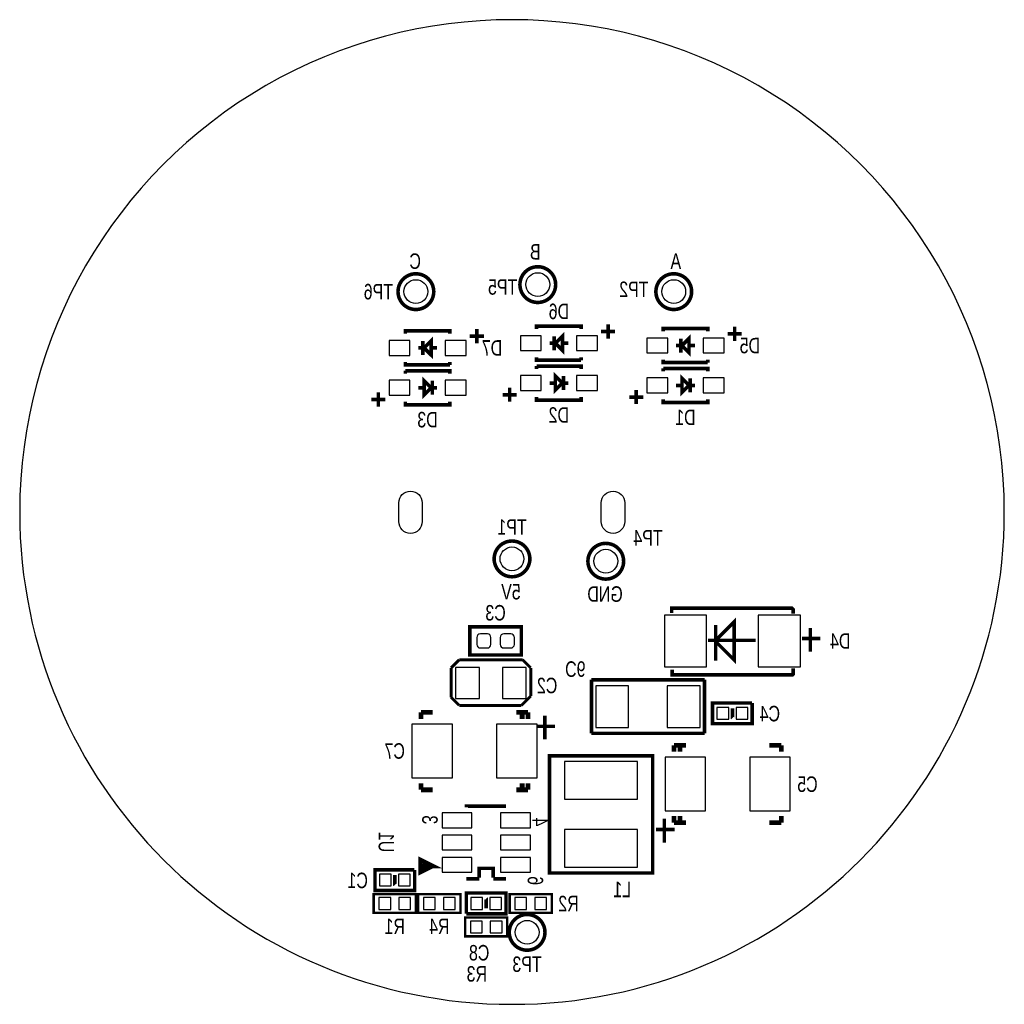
# Model space of a CAD drawing. Extents: x -176 to 21, y -89 to 21.
# Tile 2 of 2: x -21 to 21, y -21 to 21. Entities that reach past the tile are written whole.
import ezdxf
from ezdxf.enums import TextEntityAlignment as Align

# ---------------------------------------------------------------- set-up
doc = ezdxf.new("R2010")
doc.units = 0
for name, color, linetype in [('BG_OUTLINE', 6, 'CONTINUOUS'), ('PG_SILKSCREEN_BOTTOM', 7, 'CONTINUOUS'), ('PIN_BOTTOM', 3, 'CONTINUOUS'), ('RD_SILKSCREEN_BOTTOM', 254, 'CONTINUOUS')]:
    doc.layers.add(name, color=color, linetype=linetype)

msp = doc.modelspace()

# ---------------------------------------------------------------- linework, layer by layer
at = {"layer": 'BG_OUTLINE'}
msp.add_lwpolyline([(21, 0, 1), (-20.9999, -0.00008, 1)], format="xyb", close=True, dxfattribs=at)
at = {"layer": 'PG_SILKSCREEN_BOTTOM', "const_width": 0.1524}
for points in [[(1.862, 9.7, 1), (0.338, 9.7, 1), (1.862, 9.7)], [(-3.338, 9.4, 1), (-4.862, 9.4, 1), (-3.338, 9.4)], [(7.662, 9.4, 1), (6.138, 9.4, 1), (7.662, 9.4)], [(0.762, -2, 1), (-0.762, -2, 1), (0.762, -2)], [(4.762, -2.1, 1), (3.238, -2.1, 1), (4.762, -2.1)], [(1.4065, -17.9298, 1), (-0.1175, -17.9298, 1), (1.4065, -17.9298)]]:
    msp.add_lwpolyline(points, format="xyb", dxfattribs=at)
at = {"layer": 'PG_SILKSCREEN_BOTTOM'}
for points, const_width in [([(1.05, 7.7999), (1.05, 7.9249), (2.95, 7.9249), (2.95, 7.7999)], 0.1524), ([(4.1001, 8.0001), (4.1001, 7.3999)], 0.1524), ([(-4.55, 7.5999), (-4.55, 7.7249), (-2.65, 7.7249), (-2.65, 7.5999)], 0.1524), ([(-1.2, 7.5001), (-1.7999, 7.5001)], 0.1524), ([(-1.4999, 7.8001), (-1.4999, 7.1999)], 0.1524), ([(1.8001, 7.5), (1.8001, 6.9)], 0.1524), ([(1.8499, 7.2), (2.1501, 7.5), (2.1501, 6.9), (1.8499, 7.2)], 0.1524), ([(4.4, 7.7001), (3.8001, 7.7001)], 0.1524), ([(6.45, 7.6999), (6.45, 7.8249), (8.35, 7.8249), (8.35, 7.6999)], 0.1524), ([(7.2499, 7.1), (7.5501, 7.4), (7.5501, 6.8), (7.2499, 7.1)], 0.1524), ([(9.8, 7.6001), (9.2001, 7.6001)], 0.1524), ([(9.5001, 7.9001), (9.5001, 7.2999)], 0.1524), ([(-3.7999, 7.3), (-3.7999, 6.7)], 0.1524), ([(-3.7501, 7), (-3.4499, 7.3), (-3.4499, 6.7), (-3.7501, 7)], 0.1524), ([(1.8001, 7.2), (1.6, 7.2)], 0.1524), ([(2.4, 7.2), (2.1999, 7.2)], 0.1524), ([(7.2001, 7.1), (7, 7.1)], 0.1524), ([(7.2001, 7.4), (7.2001, 6.8)], 0.1524), ([(7.8, 7.1), (7.5999, 7.1)], 0.1524), ([(-3.7999, 7), (-4, 7)], 0.1524), ([(-3.2, 7), (-3.4001, 7)], 0.1524), ([(-2.65, 6.2751), (-4.55, 6.2751), (-4.55, 6.4001)], 0.1524), ([(-2.65, 6.4001), (-2.65, 6.2751)], 0.1524), ([(2.95, 6.4751), (1.05, 6.4751), (1.05, 6.6001)], 0.1524), ([(1.05, 6.0999), (1.05, 6.2249)], 0.1524), ([(1.05, 6.2249), (2.95, 6.2249), (2.95, 6.0999)], 0.1524), ([(2.95, 6.6001), (2.95, 6.4751)], 0.1524), ([(8.35, 6.3751), (6.45, 6.3751), (6.45, 6.5001)], 0.1524), ([(8.35, 6.5001), (8.35, 6.3751)], 0.1524), ([(-4.55, 5.8999), (-4.55, 6.0249)], 0.1524), ([(-4.55, 6.0249), (-2.65, 6.0249), (-2.65, 5.8999)], 0.1524), ([(2.1501, 5.5), (1.8499, 5.2), (1.8499, 5.8), (2.1501, 5.5)], 0.1524), ([(6.45, 5.9999), (6.45, 6.1249)], 0.1524), ([(6.45, 6.1249), (8.35, 6.1249), (8.35, 5.9999)], 0.1524), ([(7.5501, 5.4), (7.2499, 5.1), (7.2499, 5.7), (7.5501, 5.4)], 0.1524), ([(-3.4499, 5.3), (-3.7501, 5), (-3.7501, 5.6), (-3.4499, 5.3)], 0.1524), ([(-3.4001, 5), (-3.4001, 5.6)], 0.1524), ([(1.6, 5.5), (1.8001, 5.5)], 0.1524), ([(2.1999, 5.2), (2.1999, 5.8)], 0.1524), ([(2.1999, 5.5), (2.4, 5.5)], 0.1524), ([(7, 5.4), (7.2001, 5.4)], 0.1524), ([(7.5999, 5.1), (7.5999, 5.7)], 0.1524), ([(7.5999, 5.4), (7.8, 5.4)], 0.1524), ([(-5.7001, 4.4999), (-5.7001, 5.1001)], 0.1524), ([(-4, 5.3), (-3.7999, 5.3)], 0.1524), ([(-3.4001, 5.3), (-3.2, 5.3)], 0.1524), ([(-0.4, 4.9999), (0.1999, 4.9999)], 0.1524), ([(-0.1001, 4.6999), (-0.1001, 5.3001)], 0.1524), ([(5.2999, 4.5999), (5.2999, 5.2001)], 0.1524), ([(-6, 4.7999), (-5.4001, 4.7999)], 0.1524), ([(-2.65, 4.7001), (-2.65, 4.5751), (-4.55, 4.5751), (-4.55, 4.7001)], 0.1524), ([(2.95, 4.9001), (2.95, 4.7751), (1.05, 4.7751), (1.05, 4.9001)], 0.1524), ([(5, 4.8999), (5.5999, 4.8999)], 0.1524), ([(8.35, 4.8001), (8.35, 4.6751), (6.45, 4.6751), (6.45, 4.8001)], 0.1524), ([(11.9908, -4.3316), (11.9908, -4.1538), (11.94, -4.103), (6.8092, -4.103), (6.8092, -4.3062)], 0.1501), ([(9.4762, -4.6872), (9.4762, -6.3128), (8.6888, -5.5254), (8.6888, -5.4746), (9.4762, -4.6872)], 0.1501), ([(0.3, -4.9001), (-1.8001, -4.9001), (-1.8001, -6.0999), (0.4001, -6.0999), (0.4001, -4.9001), (0.3, -4.9001)], 0.1524), ([(8.6888, -4.8142), (8.6888, -6.3382)], 0.1501), ([(12.7274, -4.9412), (12.7274, -5.9572)], 0.1501), ([(8.3586, -5.4746), (10.3906, -5.4746)], 0.1501), ([(12.3718, -5.3984), (13.1592, -5.3984)], 0.1501), ([(-2.25, -6.3), (-2.6, -6.65)], 0.127), ([(0.3499, -6.3), (-2.25, -6.3)], 0.127), ([(0.45, -6.3), (0.1, -6.3)], 0.127), ([(0.8, -6.65), (0.45, -6.3)], 0.127), ([(-2.6, -6.65), (-2.6, -7.8999)], 0.127), ([(0.8, -7.8499), (0.8, -6.65)], 0.127), ([(11.9908, -6.6684), (11.9908, -6.9224), (11.9654, -6.9478), (6.8346, -6.9478), (6.8346, -6.7192)], 0.1501), ([(3.387, -9.443), (3.387, -7.157)], 0.1524), ([(3.387, -7.157), (8.213, -7.157)], 0.1524), ([(8.213, -7.157), (8.213, -9.443)], 0.1524), ([(0.8, -7.5499), (0.8, -7.8499)], 0.127), ([(-2.6, -7.8999), (-2.25, -8.25)], 0.127), ([(0.4, -8.25), (0.8, -7.8499)], 0.127), ([(-2.25, -8.25), (0.2501, -8.25)], 0.127), ([(0.2501, -8.25), (0.4, -8.25)], 0.127), ([(10.2405, -8.1464), (8.5557, -8.1464), (8.5557, -9.0295), (10.2474, -9.0295), (10.2474, -8.154)], 0.1524), ([(9.401, -8.3704), (9.401, -8.791), (9.4025, -8.7925)], 0.1524), ([(-3.378, -8.549), (-3.886, -8.549)], 0.2032), ([(-3.886, -8.549), (-3.886, -8.8284)], 0.2032), ([(0.686, -8.549), (0.178, -8.549)], 0.2032), ([(0.432, -8.549), (0.432, -8.8284)], 0.2032), ([(0.686, -8.8284), (0.686, -8.549)], 0.2032), ([(1.4, -8.684), (1.4, -9.7)], 0.1501), ([(1.0444, -9.1412), (1.8318, -9.1412)], 0.1501), ([(8.213, -9.443), (3.387, -9.443)], 0.1524), ([(6.914, -10.2284), (6.914, -9.949)], 0.2032), ([(6.914, -9.949), (7.422, -9.949)], 0.2032), ([(7.168, -9.949), (7.168, -10.2284)], 0.2032), ([(10.978, -9.949), (11.486, -9.949)], 0.2032), ([(11.486, -9.949), (11.486, -10.2284)], 0.2032), ([(5.9999, -10.3999), (1.6001, -10.3999), (1.6001, -15.4001), (5.9999, -15.4001), (5.9999, -10.3999), (5.6999, -10.3999)], 0.1524), ([(-3.886, -11.851), (-3.886, -11.5716)], 0.2032), ([(-3.378, -11.851), (-3.886, -11.851)], 0.2032), ([(0.686, -11.851), (0.178, -11.851)], 0.2032), ([(0.432, -11.851), (0.432, -11.5716)], 0.2032), ([(0.686, -11.5716), (0.686, -11.851)], 0.2032), ([(-1.9499, -12.5999), (-1.9499, -12.5501), (-0.2501, -12.5501)], 0.1524), ([(6.5, -13.084), (6.5, -14.1)], 0.1501), ([(6.914, -12.9716), (6.914, -13.251)], 0.2032), ([(7.168, -13.251), (7.168, -12.9716)], 0.2032), ([(11.486, -13.251), (11.486, -12.9716)], 0.2032), ([(6.914, -13.251), (7.422, -13.251)], 0.2032), ([(10.978, -13.251), (11.486, -13.251)], 0.2032), ([(6.1444, -13.5412), (6.9318, -13.5412)], 0.1501), ([(-3.4, -15.1), (-3.9001, -15.3499), (-3.9001, -14.8501), (-3.4, -15.1), (-3.8, -15.1)], 0.1999), ([(-4.159, -15.2634), (-5.8438, -15.2634), (-5.8438, -16.1465), (-4.1521, -16.1465), (-4.1521, -15.271)], 0.1524), ([(-4.9985, -15.4874), (-4.9985, -15.908), (-4.997, -15.9095)], 0.1524), ([(-0.8, -15.6001), (-0.8, -15.2001), (-1.4, -15.2001), (-1.4, -15.6001)], 0.1524), ([(-1.4, -15.6499), (-1.9499, -15.6499)], 0.1524), ([(-0.2501, -15.6499), (-0.8, -15.6499)], 0.1524), ([(-5.8999, -16.3), (-5.8999, -17.1), (-4.1001, -17.1), (-4.1001, -16.3), (-5.8999, -16.3)], 0.1016), ([(-3.9999, -16.3), (-3.9999, -17.1), (-2.2001, -17.1), (-2.2001, -16.3), (-3.9999, -16.3)], 0.1016), ([(-1.941, -17.1366), (-0.2562, -17.1366), (-0.2562, -16.2535), (-1.9479, -16.2535), (-1.9479, -17.129)], 0.1524), ([(1.6999, -17.1), (1.6999, -16.3), (-0.0999, -16.3), (-0.0999, -17.1), (1.6999, -17.1)], 0.1016), ([(-1.1015, -16.9126), (-1.1015, -16.492), (-1.103, -16.4905)], 0.1524), ([(-0.2001, -18.1), (-0.2001, -17.3), (-1.9999, -17.3), (-1.9999, -18.1), (-0.2001, -18.1)], 0.1016)]:
    msp.add_lwpolyline(points, dxfattribs=dict(at, const_width=const_width))
at = {"layer": 'PIN_BOTTOM'}
for points in [[(-4.3554, 6.6825), (-4.3554, 7.3175), (-5.2444, 7.3175), (-5.2444, 6.6825)], [(-1.9556, 6.6825), (-1.9556, 7.3175), (-2.8446, 7.3175), (-2.8446, 6.6825)], [(1.2446, 6.8825), (1.2446, 7.5175), (0.3556, 7.5175), (0.3556, 6.8825)], [(3.6444, 6.8825), (3.6444, 7.5175), (2.7554, 7.5175), (2.7554, 6.8825)], [(6.6446, 6.7825), (6.6446, 7.4175), (5.7556, 7.4175), (5.7556, 6.7825)], [(9.0444, 6.7825), (9.0444, 7.4175), (8.1554, 7.4175), (8.1554, 6.7825)], [(-5.2444, 5.6175), (-5.2444, 4.9825), (-4.3554, 4.9825), (-4.3554, 5.6175)], [(-2.8446, 5.6175), (-2.8446, 4.9825), (-1.9556, 4.9825), (-1.9556, 5.6175)], [(0.3556, 5.8175), (0.3556, 5.1825), (1.2446, 5.1825), (1.2446, 5.8175)], [(2.7554, 5.8175), (2.7554, 5.1825), (3.6444, 5.1825), (3.6444, 5.8175)], [(5.7556, 5.7175), (5.7556, 5.0825), (6.6446, 5.0825), (6.6446, 5.7175)], [(8.1554, 5.7175), (8.1554, 5.0825), (9.0444, 5.0825), (9.0444, 5.7175)], [(6.49995, -6.59995), (8.30005, -6.59995), (8.30005, -4.40005), (6.49995, -4.40005)], [(10.49995, -6.59995), (12.30005, -6.59995), (12.30005, -4.40005), (10.49995, -4.40005)], [(-1.392, -7.9604), (-1.392, -6.6396), (-2.408, -6.6396), (-2.408, -7.9604)], [(0.608, -7.9604), (0.608, -6.6396), (-0.408, -6.6396), (-0.408, -7.9604)], [(3.5775, -9.189), (4.9745, -9.189), (4.9745, -7.411), (3.5775, -7.411)], [(6.6255, -9.189), (8.0225, -9.189), (8.0225, -7.411), (6.6255, -7.411)], [(9.2432, -8.8331), (9.2432, -8.333), (8.7431, -8.333), (8.7431, -8.8331)], [(10.056, -8.8331), (10.056, -8.333), (9.5559, -8.333), (9.5559, -8.8331)], [(-2.5398, -11.343), (-2.5398, -9.057), (-4.267, -9.057), (-4.267, -11.343)], [(1.067, -11.343), (1.067, -9.057), (-0.6602, -9.057), (-0.6602, -11.343)], [(6.533, -10.457), (6.533, -12.743), (8.2602, -12.743), (8.2602, -10.457)], [(10.1398, -10.457), (10.1398, -12.743), (11.867, -12.743), (11.867, -10.457)], [(5.3558, -12.25), (5.3558, -10.6498), (2.2443, -10.6498), (2.2443, -12.25)], [(-2.9849, -13.4675), (-1.7149, -13.4675), (-1.7149, -12.8325), (-2.9849, -12.8325)], [(-0.4851, -13.4675), (0.7849, -13.4675), (0.7849, -12.8325), (-0.4851, -12.8325)], [(-2.9849, -14.4175), (-1.7149, -14.4175), (-1.7149, -13.7825), (-2.9849, -13.7825)], [(-0.4851, -14.4175), (0.7849, -14.4175), (0.7849, -13.7825), (-0.4851, -13.7825)], [(5.3558, -15.1502), (5.3558, -13.55), (2.2443, -13.55), (2.2443, -15.1502)], [(-2.9849, -15.3675), (-1.7149, -15.3675), (-1.7149, -14.7325), (-2.9849, -14.7325)], [(-0.4851, -15.3675), (0.7849, -15.3675), (0.7849, -14.7325), (-0.4851, -14.7325)], [(-5.1563, -15.9501), (-5.1563, -15.45), (-5.6564, -15.45), (-5.6564, -15.9501)], [(-4.3435, -15.9501), (-4.3435, -15.45), (-4.8436, -15.45), (-4.8436, -15.9501)], [(-5.6751, -16.4498), (-5.6751, -16.9502), (-5.1747, -16.9502), (-5.1747, -16.4498)], [(-4.8253, -16.4498), (-4.8253, -16.9502), (-4.3249, -16.9502), (-4.3249, -16.4498)], [(-3.7751, -16.4498), (-3.7751, -16.9502), (-3.2747, -16.9502), (-3.2747, -16.4498)], [(-2.9253, -16.4498), (-2.9253, -16.9502), (-2.4249, -16.9502), (-2.4249, -16.4498)], [(-1.75645, -16.44995), (-1.75645, -16.95005), (-1.25635, -16.95005), (-1.25635, -16.44995)], [(-0.94365, -16.44995), (-0.94365, -16.95005), (-0.44355, -16.95005), (-0.44355, -16.44995)], [(0.6253, -16.9502), (0.6253, -16.4498), (0.1249, -16.4498), (0.1249, -16.9502)], [(1.4751, -16.9502), (1.4751, -16.4498), (0.9747, -16.4498), (0.9747, -16.9502)], [(-1.2747, -17.9502), (-1.2747, -17.4498), (-1.7751, -17.4498), (-1.7751, -17.9502)], [(-0.4249, -17.9502), (-0.4249, -17.4498), (-0.9253, -17.4498), (-0.9253, -17.9502)]]:
    msp.add_lwpolyline(points, close=True, dxfattribs=at)
for points in [[(-3.8301, 0.38985), (-3.8301, -0.41025, -1), (-4.8301, -0.41025), (-4.8301, 0.38985, -1)], [(4.8101, 0.38985), (4.8101, -0.41025, -1), (3.8101, -0.41025), (3.8101, 0.38985, -1)], [(-1.05, -5.8, 0.414058), (-0.8999, -5.6499), (-0.8999, -5.3501, 0.414058), (-1.05, -5.2), (-1.3498, -5.2, 0.414058), (-1.4999, -5.3501), (-1.4999, -5.6499, 0.414058), (-1.3498, -5.8)], [(-0.0502, -5.8, 0.414058), (0.0999, -5.6499), (0.0999, -5.3501, 0.414058), (-0.0502, -5.2), (-0.35, -5.2, 0.414058), (-0.5001, -5.3501), (-0.5001, -5.6499, 0.414058), (-0.35, -5.8)]]:
    msp.add_lwpolyline(points, format="xyb", close=True, dxfattribs=at)
for centre in [(1.1, 9.7), (-4.1, 9.4), (6.9, 9.4), (0, -2), (4, -2.1), (0.6445, -17.9298)]:
    msp.add_circle(centre, 0.508, dxfattribs=at)

# ---------------------------------------------------------------- texts
at = {"layer": 'PG_SILKSCREEN_BOTTOM', "text_generation_flag": 2, "width": 0.769231}
for s, p in [('B', (1.2159, 10.7698)), ('C', (-3.8841, 10.3698)), ('A', (7.2159, 10.3698)), ('5V', (0.3699, -3.7302)), ('GND', (4.7239, -3.8302))]:
    msp.add_text(s, height=0.6604, dxfattribs=at).set_placement(p)
for s, p in [('3', (-3.8302, -13.3159)), ('4', (0.8698, -13.4159)), ('6', (0.6698, -15.9159))]:
    msp.add_text(s, height=0.6604, rotation=270, dxfattribs=at).set_placement(p)
at = {"layer": 'RD_SILKSCREEN_BOTTOM', "text_generation_flag": 2, "width": 0.769231}
for s, p in [('TP6', (-5.7, 9.0698)), ('TP5', (-0.4, 9.2698)), ('TP2', (5.2, 9.1698)), ('D6', (2.0011, 8.2292)), ('D7', (-0.8539, 6.6698)), ('D5', (10.1461, 6.7698)), ('D3', (-3.6032, 3.6104)), ('D2', (1.9968, 3.8104)), ('D1', (7.3968, 3.7104)), ('TP1', (0.0011, -0.9713)), ('TP4', (5.8, -1.4302)), ('C3', (-0.7014, -4.6283)), ('D4', (14, -5.8302)), ('C2', (1.5, -7.7302)), ('C4', (11, -8.9302)), ('C7', (-5.0036, -10.5248)), ('C5', (12.6036, -11.941)), ('C1', (-6.5819, -16.0447)), ('L1', (4.7, -16.4302)), ('R2', (2.4111, -17.0302)), ('R1', (-5.0023, -18.0017)), ('R4', (-3.1023, -18.0017)), ('C8', (-1.4, -19.1302)), ('TP3', (0.6413, -19.6189)), ('R3', (-1.5, -20.0302))]:
    msp.add_text(s, height=0.6604, dxfattribs=at).set_placement(p, align=Align.CENTER)
for s, rotation, p in [('C6', 180, (2.7, -6.3698)), ('U1', 270, (-5.6894, -14.0789))]:
    msp.add_text(s, height=0.6604, rotation=rotation, dxfattribs=at).set_placement(p, align=Align.CENTER)

doc.saveas('drawing.dxf')
